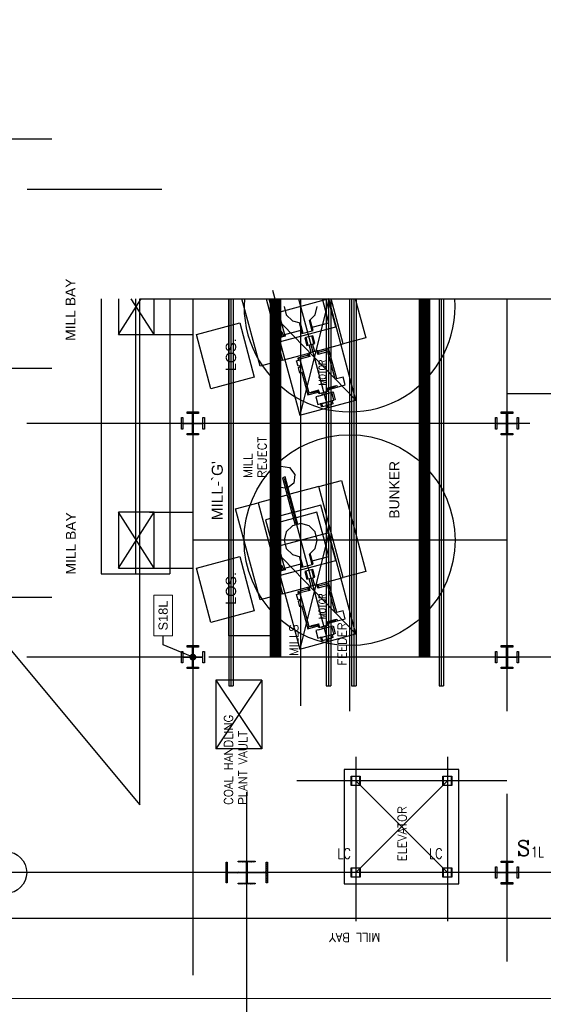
# Model space of a CAD drawing. Header units: inches. Extents: x 0 to 1544102, y -512776 to 23144100.
# Tile 28 of 256: x 44890 to 47745, y -138054 to -132683. Entities that reach past the tile are written whole.
import ezdxf
from ezdxf import colors
from ezdxf.entities.mleader import LeaderData, LeaderLine
from ezdxf.enums import TextEntityAlignment as Align
from ezdxf.math import Vec2, Vec3

# ---------------------------------------------------------------- set-up
doc = ezdxf.new("R2010")
doc.units = ezdxf.units.IN
doc.header["$LTSCALE"] = 1800
doc.header["$MEASUREMENT"] = 0
for name, pattern in [('CENTER', [2, 1.25, -0.25, 0.25, -0.25]), ('CENTER2', [1.125, 0.75, -0.125, 0.125, -0.125]), ('PHANTOM', [63.5, 31.75, -6.35, 6.35, -6.35, 6.35, -6.35])]:
    doc.linetypes.add(name, pattern=pattern)
doc.layers.get('0').update_dxf_attribs({"color": 253, "lineweight": 9})
for name, color, linetype in [('1_01_COAL_MILL_A', 7, 'Continuous'), ('1_01_FURNACE', 7, 'CENTER'), ('1_01_STEEL_TIER1', 7, 'Continuous'), ('1_COLD_PA_TO_APH', 7, 'Continuous'), ('4_01_HOT_PA_TO_MILLS', 7, 'Continuous'), ('CENTER', 10, 'CENTER'), ('COL', 1, 'Continuous'), ('Column-Tags', 252, 'Continuous'), ('DIM', 4, 'Continuous'), ('DIMTEXT', 132, 'Continuous'), ('DIMTEXT-CL', 132, 'CENTER'), ('FUEL-MILL-CL', 32, 'CENTER'), ('GRID', 251, 'CENTER'), ('Road', 3, 'Continuous'), ('STEEL-COLUMNS-CL', 252, 'CENTER'), ('STEEL-PLATFORMS', 42, 'Continuous'), ('TEXT', 3, 'Continuous')]:
    doc.layers.add(name, color=color, linetype=linetype)
for name, color, linetype, lineweight in [('CEN', 2, 'CENTER', 15), ('CL', 8, 'CENTER', 15), ('Y Center---yog', 3, 'CENTER2', 13)]:
    doc.layers.add(name, color=color, linetype=linetype, lineweight=lineweight)
doc.styles.add('C4', font='COMPLEX', dxfattribs={"width": 0.75, "height": 625})
doc.styles.add('S3', font='simplex.shx', dxfattribs={"width": 0.75, "height": 320})
doc.styles.add('SIMPLEX', font='SIMPLEX.SHX')
doc.styles.add('Squish', font='simplex.shx', dxfattribs={"width": 0.8})
doc.styles.get("Standard").update_dxf_attribs({"font": 'arial.ttf'})

# ---------------------------------------------------------------- blocks, each defined once
blk = doc.blocks.new('A$C73C87871')
h = blk.add_hatch()
h.set_pattern_fill('ANSI31', color=8, scale=500, style=0)
h.set_pattern_definition([(45, (88221.37, 16000), (-44.194174, 44.194174), [])])
h.paths.add_polyline_path([(0, 900), (-450, 900), (-450, 850), (0, 850)])
h.paths.add_polyline_path([(450, 900), (0, 900), (0, 850), (16, 850), (450, 850)])
h.paths.add_polyline_path([(16, 850), (0, 850), (0, 0), (16, 0), (16, 12.5)])
h.paths.add_polyline_path([(0, 850), (-16, 850), (-16, 0), (0, 0)])
h.paths.add_polyline_path([(16, 0), (0, 0), (0, -850), (16, -850)])
h.paths.add_polyline_path([(0, 0), (-16, 0), (-16, -12.5), (-16, -850), (0, -850)])
h.paths.add_polyline_path([(416, 0), (16, 0), (16, -12.5), (416, -12.5)])
h.paths.add_polyline_path([(416, 12.5), (16, 12.5), (16, 0), (416, 0)])
h.paths.add_polyline_path([(-16, 0), (-416, 0), (-416, -12.5), (-16, -12.5)])
h.paths.add_polyline_path([(-16, 12.5), (-416, 12.5), (-416, 0), (-16, 0)])
h.paths.add_polyline_path([(450, -850), (0, -850), (0, -900), (450, -900)])
h.paths.add_polyline_path([(0, -850), (-16, -850), (-450, -850), (-450, -900), (0, -900)])
at = {"color": 8}
blk.add_line((0, -900), (0, 900), dxfattribs=at)
at = {"layer": 'CEN', "color": 8}
for p, q in [((0, -900), (0, 900)), ((-416, 0), (416, 0))]:
    blk.add_line(p, q, dxfattribs=at)
at = {"layer": 'COL', "color": 8}
for points in [[(-450, 900), (450, 900), (450, 850), (-450, 850)], [(-16, 850), (16, 850), (16, -850), (-16, -850)], [(-16, -12.5), (-416, -12.5), (-416, 12.5), (-16, 12.5)], [(16, -12.5), (416, -12.5), (416, 12.5), (16, 12.5)], [(-450, -850), (450, -850), (450, -900), (-450, -900)]]:
    blk.add_lwpolyline(points, close=True, dxfattribs=at)
blk = doc.blocks.new('COLTAG')
at = {"transparency": 16777216}
blk.add_lwpolyline([(555, 1242), (2322, 1242), (2322, 424), (555, 424)], close=True, dxfattribs=at)
blk.add_attdef('COL', text='', height=400, dxfattribs=at).set_placement((1439, 833), align=Align.MIDDLE_CENTER)
blk = doc.blocks.new('_Dot')
at = {"color": 0, "linetype": 'ByBlock', "lineweight": -2}
blk.add_line((-0.5, 0), (-1, 0), dxfattribs=at)
at = {"color": 0, "linetype": 'ByBlock', "const_width": 0.5}
blk.add_lwpolyline([(-0.25, 0, 1), (0.25, 0, 1)], format="xyb", close=True, dxfattribs=at)

msp = doc.modelspace()

# ---------------------------------------------------------------- hatches: boundary and pattern name
at = {"layer": 'COL'}
h = msp.add_hatch(dxfattribs=at)
h.set_pattern_fill('ANSI31', color=8, scale=25, angle=180, style=0)
h.set_pattern_definition([(225, (-23872.0007, -151734.3734), (2.20970869, -2.20970869), [])])
h.paths.add_polyline_path([(46174.83, -137272.43), (46128.58, -137272.43), (46128.58, -137277.43), (46130.33, -137277.43), (46174.83, -137277.43)])
h.paths.add_polyline_path([(46128.58, -137272.43), (46082.33, -137272.43), (46082.33, -137277.43), (46128.58, -137277.43)])
h.paths.add_polyline_path([(46130.33, -137277.43), (46128.58, -137277.43), (46128.58, -137334.93), (46130.33, -137334.93)])
h.paths.add_polyline_path([(46128.58, -137277.43), (46126.83, -137277.43), (46126.83, -137334.93), (46128.58, -137334.93)])
h.paths.add_polyline_path([(46130.33, -137334.93), (46128.58, -137334.93), (46128.58, -137392.43), (46130.33, -137392.43)])
h.paths.add_polyline_path([(46128.58, -137334.93), (46126.83, -137334.93), (46126.83, -137392.43), (46128.58, -137392.43)])
h.paths.add_polyline_path([(46174.83, -137392.43), (46128.58, -137392.43), (46128.58, -137397.43), (46174.83, -137397.43)])
h.paths.add_polyline_path([(46128.58, -137392.43), (46126.83, -137392.43), (46082.33, -137392.43), (46082.33, -137397.43), (46128.58, -137397.43)])

# ---------------------------------------------------------------- linework, layer by layer
at = {"layer": '1_01_COAL_MILL_A', "color": 8}
for p, q in [((46200.83, -134573.1), (46102.29, -134205.33)), ((46233.77, -134205.33), (46323.5, -134540.23)), ((46249.49, -134205.33), (46312.05, -134438.8)), ((46269.44, -134159.05), (46334.15, -134400.53)), ((46575.63, -134335.83), (46540.66, -134205.33)), ((46613.9, -134357.92), (46573.01, -134205.33)), ((46654.69, -134451.49), (46588.73, -134205.33)), ((46720.21, -134205.33), (46777.37, -134418.62)), ((46331.91, -134247.44), (46344.05, -134292.75)), ((46501.02, -134292.75), (46513.16, -134247.44)), ((46344.05, -134292.75), (46377.22, -134325.92)), ((46469.79, -134323.98), (46501.02, -134292.75)), ((45853.6, -134399.88), (46089.77, -134336.6)), ((46089.77, -134336.6), (46169.07, -134632.54)), ((46312.05, -134438.8), (46613.9, -134357.92)), ((46377.22, -134325.92), (46419.76, -134337.32)), ((46413.78, -134335.72), (46429.55, -134394.57)), ((46419.76, -134337.32), (46434.73, -134393.18)), ((46484.75, -134379.78), (46469.79, -134323.98)), ((46489.92, -134378.4), (46474.17, -134319.6)), ((46485.02, -134360.1), (46575.63, -134335.83)), ((45932.9, -134695.82), (45853.6, -134399.88)), ((46315.75, -134406.6), (46308.48, -134408.55)), ((46308.48, -134408.55), (46309.82, -134413.52)), ((46309.82, -134413.52), (46337.56, -134406.09)), ((46309.82, -134413.52), (46312.86, -134412.71)), ((46310.62, -134416.54), (46309.82, -134413.52)), ((46338.37, -134409.1), (46310.62, -134416.54)), ((46312.86, -134412.71), (46314.04, -134412.39)), ((46314.04, -134412.39), (46320.47, -134410.67)), ((46315.21, -134386.6), (46316.39, -134382.55)), ((46315.3, -134392.64), (46315.21, -134386.6)), ((46322.37, -134390.75), (46315.3, -134392.64)), ((46315.62, -134392.55), (46315.3, -134392.64)), ((46315.3, -134392.64), (46316.77, -134398.1)), ((46320.47, -134410.67), (46315.62, -134392.55)), ((46316.77, -134398.1), (46315.75, -134406.6)), ((46316.39, -134382.55), (46319.43, -134385.47)), ((46319.43, -134385.47), (46322.37, -134390.75)), ((46322.37, -134390.75), (46322.06, -134390.83)), ((46322.06, -134390.83), (46326.91, -134408.94)), ((46323.83, -134396.2), (46322.37, -134390.75)), ((46328.96, -134403.06), (46323.83, -134396.2)), ((46326.91, -134408.94), (46333.34, -134407.22)), ((46336.23, -134401.11), (46328.96, -134403.06)), ((46333.34, -134407.22), (46334.52, -134406.9)), ((46334.15, -134400.53), (46424.65, -134376.28)), ((46334.52, -134406.9), (46337.56, -134406.09)), ((46337.56, -134406.09), (46336.23, -134401.11)), ((46337.56, -134406.09), (46338.37, -134409.1)), ((46429.55, -134394.57), (46484.75, -134379.78)), ((46450.69, -134416.54), (46445.52, -134417.92)), ((46445.52, -134417.92), (46456.84, -134460.18)), ((46487.78, -134406.6), (46450.69, -134416.54)), ((46450.69, -134416.54), (46462.02, -134458.8)), ((46493.92, -134450.25), (46482.6, -134407.99)), ((46484.75, -134379.78), (46489.92, -134378.4)), ((46499.1, -134448.86), (46487.78, -134406.6)), ((46777.37, -134418.62), (46654.69, -134451.49)), ((46456.84, -134460.18), (46462.02, -134458.8)), ((46462.02, -134458.8), (46493.92, -134450.25)), ((46479.37, -134498.4), (46468.3, -134457.11)), ((46498.68, -134493.23), (46487.62, -134451.93)), ((46493.92, -134450.25), (46499.1, -134448.86)), ((46516.82, -134488.43), (46654.69, -134451.49)), ((46323.5, -134540.23), (46461.28, -134503.32)), ((46463.89, -134513.1), (46406.54, -134528.46)), ((46418.02, -134535.09), (46406.54, -134528.46)), ((46406.54, -134528.46), (46409.77, -134540.54)), ((46471.49, -134520.76), (46418.02, -134535.09)), ((46461.25, -134503.26), (46466.43, -134501.87)), ((46466.32, -134522.15), (46461.25, -134503.26)), ((46516.79, -134488.37), (46466.43, -134501.87)), ((46466.43, -134501.87), (46471.49, -134520.76)), ((46516.68, -134508.66), (46511.62, -134489.76)), ((46570.15, -134494.33), (46516.68, -134508.66)), ((46521.86, -134507.27), (46516.79, -134488.37)), ((46576.78, -134482.85), (46519.43, -134498.21)), ((46570.15, -134494.33), (46576.78, -134482.85)), ((46610.25, -134643.99), (46570.15, -134494.33)), ((46619.31, -134641.56), (46576.78, -134482.85)), ((46323.5, -134540.23), (46200.83, -134573.1)), ((46400.36, -134543.06), (46418.47, -134538.21)), ((46408.61, -134573.85), (46400.36, -134543.06)), ((46426.72, -134569), (46408.61, -134573.85)), ((46410.22, -134579.89), (46428.33, -134575.03)), ((46418.47, -134610.68), (46410.22, -134579.89)), ((46418.02, -134535.09), (46467.16, -134718.5)), ((46418.02, -134571.33), (46419.64, -134577.36)), ((46418.47, -134538.21), (46426.72, -134569)), ((46428.33, -134575.03), (46436.58, -134605.82)), ((46169.07, -134632.54), (45932.9, -134695.82)), ((46436.58, -134605.82), (46418.47, -134610.68)), ((46427.89, -134608.15), (46460.53, -134729.98)), ((46653.96, -134632.28), (46610.25, -134643.99)), ((46665.48, -134675.26), (46653.96, -134632.28)), ((46565.83, -134692.06), (46619.3, -134677.73)), ((46565.91, -134692.36), (46565.83, -134692.06)), ((46565.91, -134692.36), (46609.72, -134680.62)), ((46566.97, -134696.35), (46605.61, -134686)), ((46571, -134690.68), (46571.08, -134690.98)), ((46573.43, -134699.73), (46621.72, -134686.79)), ((46605.61, -134686), (46604.54, -134682.01)), ((46610.79, -134684.61), (46605.61, -134686)), ((46609.72, -134680.62), (46610.79, -134684.61)), ((46619.3, -134677.73), (46621.77, -134686.97)), ((46621.77, -134686.97), (46665.48, -134675.26)), ((46460.53, -134729.98), (46517.89, -134714.61)), ((46467.16, -134718.5), (46460.53, -134729.98)), ((46467.16, -134718.5), (46520.64, -134704.17)), ((46476.9, -134716.21), (46482.08, -134714.82)), ((46477.97, -134720.2), (46476.9, -134716.21)), ((46521.79, -134708.46), (46477.97, -134720.2)), ((46520.72, -134704.47), (46482.08, -134714.82)), ((46482.08, -134714.82), (46483.15, -134718.81)), ((46518.04, -134735.72), (46504.28, -134739.45)), ((46504.28, -134739.45), (46515.78, -134782.37)), ((46515.54, -134705.86), (46515.46, -134705.56)), ((46520.52, -134724.45), (46516.61, -134709.84)), ((46518.04, -134735.72), (46599.84, -134713.8)), ((46570.89, -134710.96), (46520.52, -134724.45)), ((46520.64, -134704.17), (46520.72, -134704.47)), ((46521.79, -134708.46), (46525.7, -134723.07)), ((46541.29, -134729.49), (46538.63, -134719.6)), ((46560.6, -134724.32), (46557.95, -134714.42)), ((46566.97, -134696.35), (46570.89, -134710.96)), ((46570.89, -134710.96), (46576.06, -134709.57)), ((46576.06, -134709.57), (46572.15, -134694.96)), ((46603.34, -134758.94), (46591.82, -134715.95)), ((46599.84, -134713.8), (46611.36, -134756.79)), ((46515.78, -134782.37), (46529.55, -134778.68)), ((46529.55, -134778.68), (46603.34, -134758.94)), ((46534.69, -134777.33), (46529.55, -134778.68)), ((46531.65, -134778.28), (46593.35, -134761.75)), ((46536.18, -134795.19), (46531.65, -134778.28)), ((46541.35, -134793.8), (46536.18, -134795.19)), ((46536.82, -134776.9), (46541.35, -134793.8)), ((46541.35, -134793.8), (46592.7, -134780.04)), ((46552.84, -134772.6), (46552.8, -134772.48)), ((46572.16, -134767.43), (46572.12, -134767.3)), ((46592.7, -134780.04), (46588.17, -134763.14)), ((46597.88, -134778.65), (46592.7, -134780.04)), ((46593.35, -134761.75), (46597.88, -134778.65)), ((46611.36, -134756.79), (46603.34, -134758.94)), ((46276.53, -135148.28), (46314.48, -135119.16)), ((46314.48, -135119.16), (46361.9, -135125.41)), ((46270.28, -135195.71), (46276.53, -135148.28)), ((46361.9, -135125.41), (46391.02, -135163.36)), ((46391.02, -135163.36), (46384.78, -135210.78)), ((46299.4, -135233.66), (46270.28, -135195.71)), ((46338.3, -135177.48), (46322.91, -135181.61)), ((46322.91, -135181.61), (46392.13, -135439.96)), ((46407.53, -135435.83), (46338.3, -135177.48)), ((46384.78, -135210.78), (46353.63, -135234.69)), ((46521.57, -135229.64), (46363.62, -135271.96)), ((46521.57, -135229.64), (46644.24, -135196.77)), ((46654.69, -135726.49), (46521.57, -135229.64)), ((46644.24, -135196.77), (46777.37, -135693.62)), ((46348.22, -135276.09), (46190.37, -135318.39)), ((46338.22, -135238.77), (46299.4, -135233.66)), ((46067.7, -135351.26), (46190.37, -135318.39)), ((46190.37, -135318.39), (46323.5, -135815.23)), ((46533.02, -135331.07), (46389.74, -135369.46)), ((46613.9, -135632.92), (46533.02, -135331.07)), ((46200.83, -135848.1), (46067.7, -135351.26)), ((46374.35, -135373.59), (46231.17, -135411.95)), ((46510.92, -135369.34), (46397.83, -135399.65)), ((46575.63, -135610.83), (46510.92, -135369.34)), ((46231.17, -135411.95), (46312.05, -135713.8)), ((46382.44, -135403.77), (46269.44, -135434.05)), ((46269.44, -135434.05), (46334.15, -135675.53)), ((46377.22, -135443.95), (46344.05, -135477.13)), ((46422.53, -135431.81), (46377.22, -135443.95)), ((46467.85, -135443.95), (46422.53, -135431.81)), ((46501.02, -135477.13), (46467.85, -135443.95)), ((46344.05, -135477.13), (46331.91, -135522.44)), ((46513.16, -135522.44), (46501.02, -135477.13)), ((46331.91, -135522.44), (46344.05, -135567.75)), ((46501.02, -135567.75), (46513.16, -135522.44)), ((46344.05, -135567.75), (46377.22, -135600.92)), ((46377.22, -135600.92), (46419.76, -135612.32)), ((46469.79, -135598.98), (46501.02, -135567.75)), ((46484.75, -135654.78), (46469.79, -135598.98)), ((46489.92, -135653.4), (46474.17, -135594.6)), ((45853.6, -135674.88), (46089.77, -135611.6)), ((46089.77, -135611.6), (46169.07, -135907.54)), ((46312.05, -135713.8), (46613.9, -135632.92)), ((46315.21, -135661.6), (46316.39, -135657.55)), ((46316.39, -135657.55), (46319.43, -135660.47)), ((46334.15, -135675.53), (46424.65, -135651.28)), ((46413.78, -135610.72), (46429.55, -135669.57)), ((46419.76, -135612.32), (46434.73, -135668.18)), ((46429.55, -135669.57), (46484.75, -135654.78)), ((46484.75, -135654.78), (46489.92, -135653.4)), ((46485.02, -135635.1), (46575.63, -135610.83)), ((45932.9, -135970.82), (45853.6, -135674.88)), ((46315.75, -135681.6), (46308.48, -135683.55)), ((46308.48, -135683.55), (46309.82, -135688.52)), ((46309.82, -135688.52), (46337.56, -135681.09)), ((46309.82, -135688.52), (46312.86, -135687.71)), ((46310.62, -135691.54), (46309.82, -135688.52)), ((46338.37, -135684.1), (46310.62, -135691.54)), ((46312.86, -135687.71), (46314.04, -135687.39)), ((46314.04, -135687.39), (46320.47, -135685.67)), ((46315.3, -135667.64), (46315.21, -135661.6)), ((46322.37, -135665.75), (46315.3, -135667.64)), ((46315.62, -135667.55), (46315.3, -135667.64)), ((46315.3, -135667.64), (46316.77, -135673.1)), ((46320.47, -135685.67), (46315.62, -135667.55)), ((46316.77, -135673.1), (46315.75, -135681.6)), ((46319.43, -135660.47), (46322.37, -135665.75)), ((46322.37, -135665.75), (46322.06, -135665.83)), ((46322.06, -135665.83), (46326.91, -135683.94)), ((46323.83, -135671.2), (46322.37, -135665.75)), ((46328.96, -135678.06), (46323.83, -135671.2)), ((46326.91, -135683.94), (46333.34, -135682.22)), ((46336.23, -135676.11), (46328.96, -135678.06)), ((46333.34, -135682.22), (46334.52, -135681.9)), ((46334.52, -135681.9), (46337.56, -135681.09)), ((46337.56, -135681.09), (46336.23, -135676.11)), ((46337.56, -135681.09), (46338.37, -135684.1)), ((46450.69, -135691.54), (46445.52, -135692.92)), ((46445.52, -135692.92), (46456.84, -135735.18)), ((46487.78, -135681.6), (46450.69, -135691.54)), ((46450.69, -135691.54), (46462.02, -135733.8)), ((46493.92, -135725.25), (46482.6, -135682.99)), ((46499.1, -135723.86), (46487.78, -135681.6)), ((46777.37, -135693.62), (46654.69, -135726.49)), ((46456.84, -135735.18), (46462.02, -135733.8)), ((46462.02, -135733.8), (46493.92, -135725.25)), ((46516.79, -135763.37), (46466.43, -135776.87)), ((46479.37, -135773.4), (46468.3, -135732.11)), ((46498.68, -135768.23), (46487.62, -135726.93)), ((46493.92, -135725.25), (46499.1, -135723.86)), ((46516.68, -135783.66), (46511.62, -135764.76)), ((46521.86, -135782.27), (46516.79, -135763.37)), ((46516.82, -135763.43), (46654.69, -135726.49)), ((46576.78, -135757.85), (46519.43, -135773.21)), ((46570.15, -135769.33), (46576.78, -135757.85)), ((46619.31, -135916.56), (46576.78, -135757.85)), ((46323.5, -135815.23), (46200.83, -135848.1)), ((46323.5, -135815.23), (46461.28, -135778.32)), ((46400.36, -135818.06), (46418.47, -135813.21)), ((46408.61, -135848.85), (46400.36, -135818.06)), ((46463.89, -135788.1), (46406.54, -135803.46)), ((46418.02, -135810.09), (46406.54, -135803.46)), ((46406.54, -135803.46), (46409.77, -135815.54)), ((46471.49, -135795.76), (46418.02, -135810.09)), ((46418.02, -135810.09), (46467.16, -135993.5)), ((46418.47, -135813.21), (46426.72, -135844)), ((46461.25, -135778.26), (46466.43, -135776.87)), ((46466.32, -135797.15), (46461.25, -135778.26)), ((46466.43, -135776.87), (46471.49, -135795.76)), ((46570.15, -135769.33), (46516.68, -135783.66)), ((46610.25, -135918.99), (46570.15, -135769.33)), ((46426.72, -135844), (46408.61, -135848.85)), ((46410.22, -135854.89), (46428.33, -135850.03)), ((46418.47, -135885.68), (46410.22, -135854.89)), ((46418.02, -135846.33), (46419.64, -135852.36)), ((46428.33, -135850.03), (46436.58, -135880.82)), ((46169.07, -135907.54), (45932.9, -135970.82)), ((46436.58, -135880.82), (46418.47, -135885.68)), ((46427.89, -135883.15), (46460.53, -136004.98)), ((46653.96, -135907.28), (46610.25, -135918.99)), ((46665.48, -135950.26), (46653.96, -135907.28)), ((46467.16, -135993.5), (46520.64, -135979.17)), ((46520.72, -135979.47), (46482.08, -135989.82)), ((46515.54, -135980.86), (46515.46, -135980.56)), ((46520.64, -135979.17), (46520.72, -135979.47)), ((46565.83, -135967.06), (46619.3, -135952.73)), ((46565.91, -135967.36), (46565.83, -135967.06)), ((46565.91, -135967.36), (46609.72, -135955.62)), ((46566.97, -135971.35), (46605.61, -135961)), ((46566.97, -135971.35), (46570.89, -135985.96)), ((46571, -135965.68), (46571.08, -135965.98)), ((46576.06, -135984.57), (46572.15, -135969.96)), ((46573.43, -135974.73), (46621.72, -135961.79)), ((46605.61, -135961), (46604.54, -135957.01)), ((46610.79, -135959.61), (46605.61, -135961)), ((46609.72, -135955.62), (46610.79, -135959.61)), ((46619.3, -135952.73), (46621.77, -135961.97)), ((46621.77, -135961.97), (46665.48, -135950.26)), ((46460.53, -136004.98), (46517.89, -135989.61)), ((46467.16, -135993.5), (46460.53, -136004.98)), ((46476.9, -135991.21), (46482.08, -135989.82)), ((46477.97, -135995.2), (46476.9, -135991.21)), ((46521.79, -135983.46), (46477.97, -135995.2)), ((46482.08, -135989.82), (46483.15, -135993.81)), ((46518.04, -136010.72), (46504.28, -136014.45)), ((46504.28, -136014.45), (46515.78, -136057.37)), ((46520.52, -135999.45), (46516.61, -135984.84)), ((46518.04, -136010.72), (46599.84, -135988.8)), ((46570.89, -135985.96), (46520.52, -135999.45)), ((46521.79, -135983.46), (46525.7, -135998.07)), ((46529.55, -136053.68), (46603.34, -136033.94)), ((46541.29, -136004.49), (46538.63, -135994.6)), ((46560.6, -135999.32), (46557.95, -135989.42)), ((46570.89, -135985.96), (46576.06, -135984.57)), ((46603.34, -136033.94), (46591.82, -135990.95)), ((46599.84, -135988.8), (46611.36, -136031.79)), ((46611.36, -136031.79), (46603.34, -136033.94)), ((46515.78, -136057.37), (46529.55, -136053.68)), ((46534.69, -136052.33), (46529.55, -136053.68)), ((46531.65, -136053.28), (46593.35, -136036.75)), ((46536.18, -136070.19), (46531.65, -136053.28)), ((46541.35, -136068.8), (46536.18, -136070.19)), ((46536.82, -136051.9), (46541.35, -136068.8)), ((46541.35, -136068.8), (46592.7, -136055.04)), ((46552.84, -136047.6), (46552.8, -136047.48)), ((46572.16, -136042.43), (46572.12, -136042.3)), ((46592.7, -136055.04), (46588.17, -136038.14)), ((46597.88, -136053.65), (46592.7, -136055.04)), ((46593.35, -136036.75), (46597.88, -136053.65))]:
    msp.add_line(p, q, dxfattribs=at)
at = {"layer": '1_01_FURNACE', "color": 8}
msp.add_line((45522.33, -134205.33), (45522.33, -135705.66), dxfattribs=at)
at = {"layer": '1_01_STEEL_TIER1', "color": 8}
for p, q in [((46697.33, -137309.93), (46747.33, -137309.93)), ((46697.33, -137359.93), (46697.33, -137309.93)), ((46745.33, -137311.93), (46699.33, -137311.93)), ((46699.33, -137311.93), (46699.33, -137357.93)), ((46745.33, -137357.93), (46745.33, -137311.93)), ((46747.33, -137309.93), (46747.33, -137359.93)), ((47197.33, -137309.93), (47247.33, -137309.93)), ((47197.33, -137359.93), (47197.33, -137309.93)), ((47245.33, -137311.93), (47199.33, -137311.93)), ((47199.33, -137311.93), (47199.33, -137357.93)), ((47245.33, -137357.93), (47245.33, -137311.93)), ((47247.33, -137309.93), (47247.33, -137359.93)), ((46747.33, -137359.93), (46697.33, -137359.93)), ((46699.33, -137357.93), (46745.33, -137357.93)), ((47247.33, -137359.93), (47197.33, -137359.93)), ((47199.33, -137357.93), (47245.33, -137357.93))]:
    msp.add_line(p, q, dxfattribs=at)
for points in [[(45772.34, -134916.24), (45772.34, -134853.74), (45780.21, -134853.74), (45780.21, -134882.99), (45832.84, -134882.99), (45832.84, -134830.36), (45803.59, -134830.36), (45803.59, -134822.49), (45866.09, -134822.49), (45866.09, -134830.36), (45836.84, -134830.36), (45836.84, -134882.99), (45889.46, -134882.99), (45889.46, -134853.74), (45897.34, -134853.74), (45897.34, -134916.24), (45889.46, -134916.24), (45889.46, -134886.99), (45836.84, -134886.99), (45836.84, -134939.61), (45866.09, -134939.61), (45866.09, -134947.49), (45803.59, -134947.49), (45803.59, -134939.61), (45832.84, -134939.61), (45832.84, -134886.99), (45780.21, -134886.99), (45780.21, -134916.24), (45772.34, -134916.24)], [(47484.83, -134916.23), (47484.83, -134853.73), (47492.7, -134853.73), (47492.7, -134882.98), (47545.33, -134882.98), (47545.33, -134830.36), (47516.08, -134830.36), (47516.08, -134822.48), (47578.58, -134822.48), (47578.58, -134830.36), (47549.33, -134830.36), (47549.33, -134882.98), (47601.95, -134882.98), (47601.95, -134853.73), (47609.83, -134853.73), (47609.83, -134916.23), (47601.95, -134916.23), (47601.95, -134886.98), (47549.33, -134886.98), (47549.33, -134939.61), (47578.58, -134939.61), (47578.58, -134947.48), (47516.08, -134947.48), (47516.08, -134939.61), (47545.33, -134939.61), (47545.33, -134886.98), (47492.7, -134886.98), (47492.7, -134916.23), (47484.83, -134916.23)], [(45772.34, -136191.19), (45772.34, -136128.69), (45780.21, -136128.69), (45780.21, -136157.94), (45832.84, -136157.94), (45832.84, -136105.31), (45803.59, -136105.31), (45803.59, -136097.44), (45866.09, -136097.44), (45866.09, -136105.31), (45836.84, -136105.31), (45836.84, -136157.94), (45889.46, -136157.94), (45889.46, -136128.69), (45897.34, -136128.69), (45897.34, -136191.19), (45889.46, -136191.19), (45889.46, -136161.94), (45836.84, -136161.94), (45836.84, -136214.56), (45866.09, -136214.56), (45866.09, -136222.44), (45803.59, -136222.44), (45803.59, -136214.56), (45832.84, -136214.56), (45832.84, -136161.94), (45780.21, -136161.94), (45780.21, -136191.19), (45772.34, -136191.19)], [(47484.83, -136191.2), (47484.83, -136128.7), (47492.7, -136128.7), (47492.7, -136157.95), (47545.33, -136157.95), (47545.33, -136105.33), (47516.08, -136105.33), (47516.08, -136097.45), (47578.58, -136097.45), (47578.58, -136105.33), (47549.33, -136105.33), (47549.33, -136157.95), (47601.95, -136157.95), (47601.95, -136128.7), (47609.83, -136128.7), (47609.83, -136191.2), (47601.95, -136191.2), (47601.95, -136161.95), (47549.33, -136161.95), (47549.33, -136214.58), (47578.58, -136214.58), (47578.58, -136222.45), (47516.08, -136222.45), (47516.08, -136214.58), (47545.33, -136214.58), (47545.33, -136161.95), (47492.7, -136161.95), (47492.7, -136191.2), (47484.83, -136191.2)], [(47484.83, -137366.23), (47484.83, -137303.73), (47492.7, -137303.73), (47492.7, -137332.98), (47545.33, -137332.98), (47545.33, -137280.36), (47516.08, -137280.36), (47516.08, -137272.48), (47578.58, -137272.48), (47578.58, -137280.36), (47549.33, -137280.36), (47549.33, -137332.98), (47601.95, -137332.98), (47601.95, -137303.73), (47609.83, -137303.73), (47609.83, -137366.23), (47601.95, -137366.23), (47601.95, -137336.98), (47549.33, -137336.98), (47549.33, -137389.61), (47578.58, -137389.61), (47578.58, -137397.48), (47516.08, -137397.48), (47516.08, -137389.61), (47545.33, -137389.61), (47545.33, -137336.98), (47492.7, -137336.98), (47492.7, -137366.23), (47484.83, -137366.23)], [(47484.83, -137366.23), (47484.83, -137303.73), (47492.7, -137303.73), (47492.7, -137332.98), (47545.33, -137332.98), (47545.33, -137280.35), (47516.08, -137280.35), (47516.08, -137272.48), (47578.58, -137272.48), (47578.58, -137280.35), (47549.33, -137280.35), (47549.33, -137332.98), (47601.95, -137332.98), (47601.95, -137303.73), (47609.83, -137303.73), (47609.83, -137366.23), (47601.95, -137366.23), (47601.95, -137336.98), (47549.33, -137336.98), (47549.33, -137389.6), (47578.58, -137389.6), (47578.58, -137397.48), (47516.08, -137397.48), (47516.08, -137389.6), (47545.33, -137389.6), (47545.33, -137336.98), (47492.7, -137336.98), (47492.7, -137366.23), (47484.83, -137366.23)]]:
    msp.add_lwpolyline(points, dxfattribs=at)
at = {"layer": '1_COLD_PA_TO_APH', "color": 8}
for p, q in [((45334.83, -134205.33), (45334.83, -135705.66)), ((45709.83, -134205.33), (45709.83, -135705.66)), ((45598.21, -134399.41), (45834.83, -134399.41)), ((45598.21, -135369.66), (45834.83, -135369.66)), ((45334.83, -135705.66), (45709.83, -135705.66)), ((45598.21, -135674.41), (45834.83, -135674.41)), ((46209.83, -136284.94), (45959.83, -136284.94)), ((45959.83, -136284.94), (45959.83, -136659.94)), ((46209.83, -136284.94), (46209.83, -136659.94)), ((46209.83, -136659.94), (45959.83, -136659.94))]:
    msp.add_line(p, q, dxfattribs=at)
at = {"layer": '1_COLD_PA_TO_APH', "color": 8, "elevation": 4128.13}
msp.add_lwpolyline([(45428.21, -134205.33), (45428.21, -134399.41), (45623.21, -134399.41), (45623.21, -134205.33)], dxfattribs=at)
msp.add_lwpolyline([(45623.21, -135674.41), (45623.21, -135369.66), (45428.21, -135369.66), (45428.21, -135674.41)], close=True, dxfattribs=at)
at = {"layer": '4_01_HOT_PA_TO_MILLS', "color": 8}
for p, q in [((45428.21, -134399.41, 4128.13), (45552.4, -134205.33, 4128.13)), ((45623.21, -134399.41, 4128.13), (45499.02, -134205.33, 4128.13)), ((45428.21, -135674.41, 4128.13), (45623.21, -135369.66, 4128.13)), ((45623.21, -135674.41, 4128.13), (45428.21, -135369.66, 4128.13))]:
    msp.add_line(p, q, dxfattribs=at)
at = {"layer": 'CEN', "color": 8}
for p, q in [((46722.33, -137530.8), (46722.33, -137241.18)), ((47222.33, -137546.15), (47222.33, -137241.18)), ((47547.33, -137461.71), (47547.33, -137241.18)), ((46128.58, -137272.43), (46128.58, -137397.43)), ((46152.52, -137334.93), (46104.63, -137334.93))]:
    msp.add_line(p, q, dxfattribs=at)
at = {"layer": 'CEN', "color": 8, "linetype": 'CENTER', "ltscale": 10}
msp.add_line((56422.41, -137334.94), (24413.08, -137334.94), dxfattribs=at)
at = {"layer": 'CENTER', "color": 8}
for p, q in [((46411.25, -134205.33), (46570.82, -134800.85)), ((46422.31, -134205.33), (46422.31, -136426.4)), ((46689.06, -134205.33), (46689.06, -136617.34)), ((46331.71, -135183.46), (46570.82, -136075.85)), ((47547.33, -135522.44), (45834.83, -135522.44)), ((47222.33, -137334.94), (46722.33, -136834.94)), ((47222.33, -136834.94), (46722.33, -137334.94))]:
    msp.add_line(p, q, dxfattribs=at)
at = {"layer": 'CL', "color": 8, "ltscale": 100}
msp.add_line((63534.99, -138022.43), (17066.08, -138022.43), dxfattribs=at)
at = {"layer": 'COL', "color": 8}
for points in [[(46082.33, -137272.43), (46174.83, -137272.43), (46174.83, -137277.43), (46082.33, -137277.43)], [(46126.83, -137277.43), (46130.33, -137277.43), (46130.33, -137392.43), (46126.83, -137392.43)], [(46082.33, -137392.43), (46174.83, -137392.43), (46174.83, -137397.43), (46082.33, -137397.43)]]:
    msp.add_lwpolyline(points, close=True, dxfattribs=at)
at = {"layer": 'DIM'}
msp.add_lwpolyline([(29443.81, -134205.33), (40944.99, -134205.33), (40944.99, -131445.04), (45545.46, -136965.61), (45545.46, -134205.33), (57046.65, -134205.33)], dxfattribs=at)
at = {"layer": 'DIMTEXT', "color": 8}
for p, q in [((46028.58, -134205.33), (46028.58, -136043.67)), ((46278.58, -134205.33), (46278.58, -136043.67)), ((46278.58, -136043.67), (46028.58, -136043.67)), ((46209.83, -136284.94), (45959.83, -136659.94)), ((45959.83, -136284.94), (46209.83, -136659.94))]:
    msp.add_line(p, q, dxfattribs=at)
for centre, radius in [((46689.06, -135522.28), 575.15), ((44815.13, -137334.93), 113.68)]:
    msp.add_circle(centre, radius, dxfattribs=at)
msp.add_arc((46689.06, -134247.28), 575.15, 175.8165, 4.1835, dxfattribs=at)
at = {"layer": 'DIMTEXT-CL', "color": 8}
for p, q in [((45666.08, -133609.94), (44931.11, -133609.94)), ((45666.08, -134884.94), (44928.81, -134884.94)), ((45666.08, -134884.94), (44928.81, -134884.94)), ((45834.83, -136178.06), (45834.83, -137894.98)), ((47496.7, -137334.93), (41483.86, -137334.93)), ((47547.33, -137334.94), (47547.33, -137820.35))]:
    msp.add_line(p, q, dxfattribs=at)
at = {"layer": 'FUEL-MILL-CL', "color": 8, "linetype": 'PHANTOM'}
for p, q in [((46575.87, -134206.29), (46269.19, -134288.47)), ((46575.87, -134206.29), (46417.24, -134840.98)), ((46723.92, -134758.8), (46575.87, -134206.29)), ((46269.19, -134288.47), (46417.24, -134840.98)), ((46723.92, -134758.8), (46269.19, -134288.47)), ((46417.24, -134840.98), (46723.92, -134758.8)), ((46575.87, -135481.29), (46269.19, -135563.47)), ((46575.87, -135481.29), (46417.24, -136115.98)), ((46723.92, -136033.8), (46575.87, -135481.29)), ((46269.19, -135563.47), (46417.24, -136115.98)), ((46723.92, -136033.8), (46269.19, -135563.47)), ((46417.24, -136115.98), (46723.92, -136033.8))]:
    msp.add_line(p, q, dxfattribs=at)
at = {"layer": 'GRID', "color": 8}
for p, q in [((45066.08, -133334.93), (40028.58, -133334.93)), ((45066.08, -134584.93), (40028.58, -134584.93)), ((45066.08, -135834.93), (40028.58, -135834.93)), ((46128.58, -145478.63), (46128.58, -136897.43)), ((56541.08, -137334.93), (39653.58, -137334.93))]:
    msp.add_line(p, q, dxfattribs=at)
at = {"layer": 'Road', "color": 8}
msp.add_line((62066.08, -137584.93), (18535.19, -137584.93), dxfattribs=at)
at = {"layer": 'STEEL-COLUMNS-CL', "color": 8}
for p, q in [((45834.83, -134205.33), (45834.83, -136178.06)), ((46029.83, -134205.33, 163.58), (46029.83, -136316.19, -363.89)), ((46042.33, -134205.33, 163.58), (46042.33, -136316.19, -363.89)), ((46054.83, -134205.33, 163.58), (46054.83, -136316.19, -363.89)), ((46561.7, -134205.33, 163.58), (46561.7, -136316.19, -363.89)), ((46574.2, -134205.33, 163.58), (46574.2, -136316.19, -363.89)), ((46586.7, -134205.33, 163.58), (46586.7, -136316.19, -363.89)), ((46699.2, -134205.33, 163.58), (46699.2, -136316.19, -363.89)), ((46711.7, -134205.33, 163.58), (46711.7, -136316.19, -363.89)), ((46724.2, -134205.33, 163.58), (46724.2, -136316.19, -363.89)), ((47176.7, -134205.33, 163.58), (47176.7, -136316.19, -363.89)), ((47189.2, -134205.33, 163.58), (47189.2, -136316.19, -363.89)), ((47201.7, -134205.33, 163.58), (47201.7, -136316.19, -363.89)), ((47547.33, -134205.33), (47547.33, -137432.34)), ((47547.33, -134722.44), (49153.58, -134722.44)), ((45813.3, -134884.94), (44928.81, -134884.94)), ((47672.26, -134884.94), (45672.34, -134884.94)), ((45819.71, -136159.94), (44928.75, -136159.94)), ((47609.83, -136159.94), (45922.34, -136159.94)), ((49079.94, -136159.91), (47359.83, -136159.95)), ((46029.83, -136316.19), (46054.83, -136316.19, 45.29)), ((46561.7, -136316.19, 0), (46586.7, -136316.19, 45.29)), ((46699.2, -136316.19, 0), (46724.2, -136316.19, 45.29)), ((47176.7, -136316.19), (47201.7, -136316.19, 45.29)), ((46722.33, -136703.06), (46722.33, -137600.88)), ((47222.33, -136703.06), (47222.33, -137600.88)), ((47547.33, -136834.94), (46401.62, -136834.94)), ((46697.33, -136809.93), (46747.33, -136809.93)), ((46697.33, -136859.94), (46697.33, -136809.93)), ((46745.33, -136811.94), (46699.33, -136811.94)), ((46699.33, -136811.94), (46699.33, -136857.93)), ((46745.33, -136857.93), (46745.33, -136811.94)), ((46747.33, -136809.93), (46747.33, -136859.94)), ((47197.33, -136809.93), (47247.33, -136809.93)), ((47197.33, -136859.94), (47197.33, -136809.93)), ((47245.33, -136811.94), (47199.33, -136811.94)), ((47199.33, -136811.94), (47199.33, -136857.93)), ((47245.33, -136857.93), (47245.33, -136811.94)), ((47247.33, -136809.93), (47247.33, -136859.94)), ((46747.33, -136859.94), (46697.33, -136859.94)), ((46699.33, -136857.93), (46745.33, -136857.93)), ((47247.33, -136859.94), (47197.33, -136859.94)), ((47199.33, -136857.93), (47245.33, -136857.93)), ((46697.33, -137309.93), (46747.33, -137309.93)), ((46697.33, -137359.93), (46697.33, -137309.93)), ((46745.33, -137311.94), (46699.33, -137311.94)), ((46699.33, -137311.94), (46699.33, -137357.93)), ((46745.33, -137357.93), (46745.33, -137311.94)), ((46747.33, -137309.93), (46747.33, -137359.93)), ((47197.33, -137309.93), (47247.33, -137309.93)), ((47197.33, -137359.93), (47197.33, -137309.93)), ((47245.33, -137311.94), (47199.33, -137311.94)), ((47199.33, -137311.94), (47199.33, -137357.93)), ((47245.33, -137357.93), (47245.33, -137311.94)), ((47247.33, -137309.93), (47247.33, -137359.93)), ((46747.33, -137359.93), (46697.33, -137359.93)), ((46699.33, -137357.93), (46745.33, -137357.93)), ((55049.71, -137334.94), (46777.95, -137334.93)), ((47247.33, -137359.93), (47197.33, -137359.93)), ((47199.33, -137357.93), (47245.33, -137357.93))]:
    msp.add_line(p, q, dxfattribs=at)
at = {"layer": 'TEXT', "color": 8}
msp.add_lwpolyline([(47284.83, -137397.44), (47284.83, -136772.44), (46659.83, -136772.44), (46659.83, -137397.44)], close=True, dxfattribs=at)
at = {"layer": 'Y Center---yog', "color": 8, "linetype": 'CENTER', "ltscale": 50}
msp.add_line((46691.08, -134205.33, 4128.13), (46691.08, -136117.56, 4128.13), dxfattribs=at)
at = {"layer": 'Y Center---yog', "color": 8, "ltscale": 5, "const_width": 62.5, "elevation": 4473.87}
for points in [[(46284.82, -136159.94), (46284.82, -134205.33)], [(47097.32, -136159.94), (47097.32, -134205.33)]]:
    msp.add_lwpolyline(points, dxfattribs=at)

# ---------------------------------------------------------------- block references
at = {"layer": 'COL', "color": 8, "xscale": 0.125, "yscale": 0.125, "zscale": 0.125, "rotation": 90}
msp.add_blockref('A$C73C87871', (46128.58, -137335.06), dxfattribs=at)

# ---------------------------------------------------------------- texts
at = {"layer": 'DIMTEXT', "color": 8}
for s, height, p in [('MILL BAY', 54, (45194.36, -134434.56, 8256.25)), ('LOS.', 56.25, (46070.46, -134599.89)), (" MILL-`G'", 60, (45997.67, -135437.27)), (" MILL-`G'", 60, (45997.67, -135437.27)), ('BUNKER', 54, (46960.01, -135404.56, 8256.25)), ('MILL BAY', 54, (45196.26, -135709.56, 8256.25)), ('LOS.', 56.25, (46070.46, -135874.89))]:
    msp.add_text(s, height=height, rotation=90, dxfattribs=at).set_placement(p)
at = {"layer": 'DIMTEXT', "color": 8, "style": 'Squish'}
msp.add_text('ELEVATOR', height=46.875, rotation=90, dxfattribs=at).set_placement((46998.92, -137274.25))
at = {"layer": 'DIMTEXT', "color": 8, "char_height": 46.875}
for s, insert, width, attachment_point, rotation, style in [('{\\W1;MILL REJECT}', (46235.22, -135182.6), 319.4572, 7, 90, 'Squish'), ('{\\W1;MILLS}', (46408.77, -136154.27, -4128.13), 243.6777, 7, 90, 'Squish'), ('{\\W1;FEEDER}', (46671.99, -136206.13, -4128.13), 319.4572, 7, 90, 'Squish'), ('{\\W1;COAL HANDLING PLANT VAULT}', (46130.22, -136966.35), 573.1288, 7, 90, 'Squish'), ('MILL BAY', (46856.51, -137712.74), 504.8813, 1, 180, 'SIMPLEX')]:
    msp.add_mtext(s, dxfattribs=dict(at, insert=insert, width=width, attachment_point=attachment_point, rotation=rotation, style=style))
at = {"layer": 'STEEL-PLATFORMS', "color": 8, "style": 'S3', "width": 0.8}
for p in [(46559.87, -134677.93), (46559.87, -135952.93)]:
    msp.add_text('MOTOR', height=38.672, rotation=90, dxfattribs=at).set_placement(p)
at = {"layer": 'TEXT', "color": 8, "style": 'C4', "text_generation_flag": 6}
msp.add_text('S', height=84.38, rotation=180, dxfattribs=at).set_placement((47601.02, -137243.8))
at = {"layer": 'TEXT', "color": 8, "style": 'S3', "width": 0.8}
for s, p in [('LC', (46623.23, -137259.33)), ('LC', (47123.23, -137259.33)), ('1L', (47677.52, -137250.37))]:
    msp.add_text(s, height=56.25, dxfattribs=at).set_placement(p)

# ---------------------------------------------------------------- leaders
at = {"layer": 'Column-Tags', "color": 8}
ml = msp.add_multileader_block('Standard', dxfattribs=at)
ml.set_content('COLTAG', color=8, scale=0.125)
ml.set_attribute('COL', 'S18L', width=0)
ml.set_leader_properties()
ml.set_arrow_properties(name='DOT')
ml.build(insert=Vec2(0, 0))
ml.multileader.update_dxf_attribs({"text_right_attachment_type": 6, "dogleg_length": 400, "arrow_head_size": 37.5})
ctx = ml.context
ctx.base_point, ctx.char_height, ctx.arrow_head_size, ctx.landing_gap_size, ctx.plane_origin, ctx.plane_x_axis, ctx.plane_y_axis = Vec3(45672.33, -136043.49), 0.0225, 37.5, 0.0112, Vec3(45836.83, -136157.94), Vec3(0, 1), Vec3(-1, 0)
ctx.right_attachment = 6
notes = []
notes.append((ctx, [(0, (1, 1, 0), (45672.33, -136093.49), (0, 1), 50, [(0, [(45834.84, -136159.94)], 0, [])])]))
ctx.block.insert, ctx.block.rotation = Vec3(45776.44, -136112.88), 1.5707963
for ctx, leaders in notes:
    for number, flags, end, landing, length, lines in leaders:
        leader = LeaderData()
        leader.index, (leader.has_last_leader_line, leader.has_dogleg_vector, leader.attachment_direction) = number, flags
        leader.last_leader_point, leader.dogleg_vector, leader.dogleg_length = Vec3(end), Vec3(landing), length
        for number, points, colour, breaks in lines:
            line = LeaderLine()
            line.index, line.vertices, line.color, line.breaks = number, Vec3.list(points), colors.encode_raw_color(colour), breaks
            leader.lines.append(line)
        ctx.leaders.append(leader)

doc.saveas('drawing.dxf')
